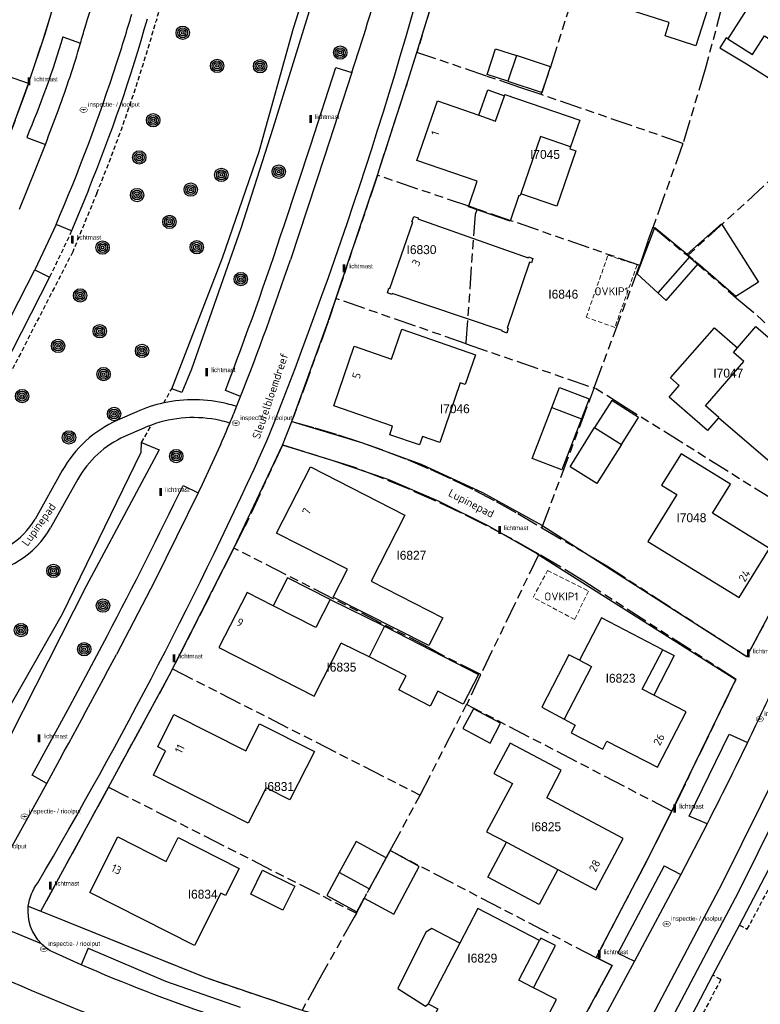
# Model space of a CAD drawing. Extents: x 168491 to 169507, y 481494 to 482503.
# Tile 12 of 108: x 168856 to 168939, y 481649 to 481760. Entities that reach past the tile are written whole.
import ezdxf
from ezdxf.enums import TextEntityAlignment as Align

# ---------------------------------------------------------------- set-up
doc = ezdxf.new("R2010")
doc.units = 0
doc.header["$LTSCALE"] = 0.5
doc.linetypes.add('KAD', pattern=[12, 5, -1, 2, -1, 2, -1])
doc.linetypes.add('STIPPELFIJN', pattern=[1.5, 1, -0.5])
doc.layers.get('0').update_dxf_attribs({"linetype": 'CONTINUOUS'})
for name, color, linetype in [('G01', 3, 'KAD'), ('G_BTD', 3, 'CONTINUOUS'), ('G_GBIP1', 7, 'CONTINUOUS'), ('G_PNDMV', 1, 'CONTINUOUS'), ('G_WGD', 2, 'CONTINUOUS'), ('G_WTD', 4, 'CONTINUOUS'), ('NAR', 7, 'CONTINUOUS'), ('ORL', 7, 'CONTINUOUS'), ('OVKIP1', 7, 'CONTINUOUS'), ('PPAL', 7, 'CONTINUOUS'), ('PPUT', 7, 'CONTINUOUS'), ('PVGO', 7, 'CONTINUOUS'), ('Z01', 2, 'CONTINUOUS')]:
    doc.layers.add(name, color=color, linetype=linetype)
doc.layers.add('OBWVM', color=7, linetype='CONTINUOUS', lineweight=70)
doc.styles.add('ISO', font='isocpeur.ttf', dxfattribs={"height": 1})

# ---------------------------------------------------------------- blocks, each defined once
blk = doc.blocks.new('PAAL')
at = {"linetype": 'ByBlock', "lineweight": -2}
h = blk.add_hatch(color=0, dxfattribs=at)
h.dxf.hatch_style = 1
h.paths.add_polyline_path([(0.15, 0.8), (-0.15, 0.8), (-0.15, -0.1), (0, -0.1, -0.414214), (-0.1, 0, -1), (0.1, 0, -0.414214), (0, -0.1), (0.15, -0.1)])
at = {"linetype": 'ByBlock', "lineweight": -2, "true_color": 0x681648}
h = blk.add_hatch(color=219, dxfattribs=at)
h.dxf.hatch_style = 1
h.paths.add_polyline_path([(-0.1, 0, 1), (0.1, 0, 1)])
at = {"color": 0, "linetype": 'ByBlock', "lineweight": -2}
blk.add_attdef('PAAL', (0.5, 0.35), '', height=0.5, dxfattribs=at)
blk = doc.blocks.new('BOOM')
at = {"color": 0}
for radius in [0.75, 0.55, 0.35, 0.15]:
    blk.add_circle((0, 0), radius, dxfattribs=at)
blk = doc.blocks.new('put')
at = {"linetype": 'ByBlock', "lineweight": -2}
h = blk.add_hatch(color=0, dxfattribs=at)
h.dxf.hatch_style = 1
edge = h.paths.add_edge_path()
edge.add_spline(control_points=[(0.44, 0), (0.44, 0.04), (0.43, 0.09), (0.36, 0.2), (0.28, 0.26), (0.09, 0.32), (-0.02, 0.33), (-0.22, 0.29), (-0.31, 0.24), (-0.42, 0.12), (-0.44, 0.06), (-0.44, -0.06), (-0.42, -0.12), (-0.33, -0.22), (-0.28, -0.26), (-0.1, -0.33), (0.04, -0.33), (0.27, -0.27), (0.37, -0.2), (0.43, -0.08), (0.44, -0.04), (0.44, 0)], knot_values=[0, 0, 0, 0, 0.380029, 0.380029, 1.118666, 1.118666, 1.857303, 1.857303, 2.59594, 2.59594, 3.13294, 3.13294, 3.66994, 3.66994, 4.20694, 4.20694, 5.079565, 5.079565, 5.952189, 5.952189, 6.283185, 6.283185, 6.283185, 6.283185], degree=3, periodic=0)
edge = h.paths.add_edge_path(flags=16)
edge.add_ellipse((0, 0), major_axis=(0.392, 0), ratio=0.689655, start_angle=0, end_angle=360)
h = blk.add_hatch(color=0, dxfattribs=at)
h.dxf.hatch_style = 1
h.paths.add_polyline_path([(-0.1, 0, -0.096396), (-0.09, 0.04), (-0.25, 0.04, 1), (-0.25, -0.04), (-0.09, -0.04, -0.096396)])
at = {"linetype": 'ByBlock', "lineweight": -2, "true_color": 0x681648}
h = blk.add_hatch(color=219, dxfattribs=at)
h.dxf.hatch_style = 1
h.paths.add_polyline_path([(0.1, 0, 1), (-0.1, 0, 1)])
at = {"linetype": 'ByBlock', "lineweight": -2}
h = blk.add_hatch(color=0, dxfattribs=at)
h.dxf.hatch_style = 1
h.paths.add_polyline_path([(0.25, 0.04), (0.09, 0.04, -0.096396), (0.1, 0, -0.096396), (0.09, -0.04), (0.25, -0.04, 1)])
at = {"color": 0, "linetype": 'ByBlock', "lineweight": -2}
blk.add_attdef('PUT', (0.5, 0.35), '', height=0.5, dxfattribs=at)

msp = doc.modelspace()

# ---------------------------------------------------------------- linework, layer by layer
at = {"layer": 'G01'}
for p, q in [((168956.88, 481757.263), (168930.659, 481733.245)), ((168905.846, 481723.375), (168891.277, 481728.431)), ((168905.846, 481723.375), (168920.176, 481718.403)), ((168920.186, 481718.436), (168920.176, 481718.403)), ((168879.85, 481700.475), (168872.982, 481686.946)), ((168913.99, 481699.8), (168907.484, 481686.321)), ((168872.982, 481686.946), (168900.702, 481672.806)), ((168900.702, 481672.806), (168905.907, 481682.957)), ((168928.89, 481670.99), (168905.907, 481682.957)), ((168865.794, 481673.702), (168893.557, 481659.581)), ((168897.337, 481666.578), (168900.702, 481672.806)), ((168893.557, 481659.581), (168897.337, 481666.578))]:
    msp.add_line(p, q, dxfattribs=at)
for points in [[(168922.396, 481777.7), (168918.532, 481778.872), (168912.555, 481780.566), (168911.963, 481780.744), (168911.354, 481780.847), (168910.736, 481780.873), (168910.12, 481780.821), (168909.515, 481780.694), (168908.931, 481780.492), (168908.377, 481780.218), (168907.861, 481779.878), (168907.392, 481779.476), (168906.976, 481779.019), (168906.621, 481778.513), (168906.331, 481777.967), (168906.112, 481777.389), (168905.966, 481776.788), (168905.897, 481776.174), (168902.231, 481762.207), (168900.329, 481756.019)], [(168914.235, 481751.29), (168915.292, 481754.289), (168922.675, 481777.615)], [(168937.636, 481772.89), (168932.615, 481754.15), (168930.13, 481745.825)], [(168856.842, 481752.535), (168857.464, 481754.322), (168858.493, 481757.463), (168859.466, 481760.621), (168860.382, 481763.797)], [(168856.842, 481752.535), (168853.658, 481753.636), (168829.309, 481762.153)], [(168895.913, 481742.254), (168899.334, 481752.781), (168900.329, 481756.019)], [(168914.235, 481751.29), (168911.99, 481752.053), (168908.134, 481753.346), (168900.329, 481756.019)], [(168856.842, 481752.535), (168856.378, 481751.2), (168855.235, 481748.099), (168854.037, 481745.018), (168852.784, 481741.96)], [(168930.13, 481745.825), (168914.351, 481751.251), (168914.235, 481751.29)], [(168930.13, 481745.825), (168930.125, 481745.809), (168926.805, 481736.485)], [(168895.913, 481742.254), (168895.883, 481742.163), (168891.277, 481728.431)], [(168907.086, 481738.448), (168906.135, 481738.774), (168895.913, 481742.254)], [(168905.846, 481723.375), (168905.855, 481723.494), (168906.886, 481737.895), (168907.072, 481738.41), (168907.086, 481738.448)], [(168925.287, 481732.149), (168910.967, 481737.118), (168907.086, 481738.448)], [(168925.287, 481732.149), (168925.431, 481732.534), (168926.241, 481734.922), (168926.805, 481736.485)], [(168926.805, 481736.485), (168930.33, 481733.498), (168930.546, 481733.343), (168930.659, 481733.245)], [(168930.659, 481733.245), (168936.14, 481728.477), (168938.976, 481726.066), (168939.225, 481725.808), (168939.295, 481725.748)], [(168920.186, 481718.436), (168920.218, 481718.536), (168925.287, 481732.149)], [(168891.277, 481728.431), (168890.42, 481725.875), (168886.343, 481714.652), (168888.896, 481713.964), (168891.53, 481713.177), (168894.141, 481712.318), (168896.727, 481711.388), (168899.287, 481710.387), (168901.818, 481709.316), (168904.319, 481708.176), (168906.788, 481706.967), (168909.223, 481705.692), (168911.622, 481704.35), (168914.336, 481702.754)], [(168914.336, 481702.754), (168919.694, 481717.094), (168920.132, 481718.266), (168920.176, 481718.403)], [(168945.352, 481702.682), (168923.71, 481716.23), (168920.186, 481718.436)], [(168913.99, 481699.8), (168913.592, 481700.034), (168910.818, 481701.578), (168908.008, 481703.057), (168905.166, 481704.472), (168902.291, 481705.821), (168899.387, 481707.103), (168896.453, 481708.318), (168893.493, 481709.466), (168885.279, 481712.022), (168881.088, 481702.915), (168879.85, 481700.475)], [(168914.336, 481702.754), (168921.585, 481698.492), (168937.282, 481688.324), (168942.737, 481698.554), (168944.121, 481700.802), (168945.352, 481702.682)], [(168907.484, 481686.321), (168902.967, 481688.597), (168901.727, 481689.305), (168879.85, 481700.475)], [(168928.89, 481670.99), (168929.318, 481671.83), (168936.071, 481685.771), (168919.031, 481696.757), (168916.33, 481698.427), (168913.99, 481699.8)], [(168865.794, 481673.702), (168872.596, 481686.186), (168872.982, 481686.946)], [(168907.484, 481686.321), (168907.458, 481686.267), (168905.951, 481683.043), (168905.907, 481682.957)], [(168865.794, 481673.702), (168858.218, 481659.796), (168876.588, 481652.394), (168887.245, 481648.776), (168887.492, 481648.697)], [(168928.89, 481670.99), (168926.064, 481665.448), (168920.422, 481654.61)], [(168920.422, 481654.61), (168920.399, 481654.566), (168897.337, 481666.578)], [(168893.557, 481659.581), (168893.318, 481659.139), (168889.475, 481652.297), (168889.329, 481652.034), (168887.492, 481648.697)], [(168920.422, 481654.61), (168922.203, 481653.693), (168915.571, 481641.504), (168909.894, 481642.544), (168897.56, 481645.487), (168887.492, 481648.697)]]:
    msp.add_lwpolyline(points, dxfattribs=at)
at = {"layer": 'G_BTD', "linetype": 'STIPPELFIJN', "lineweight": -3, "transparency": 33554687}
for points in [[(168872.443, 481764.102), (168871.126, 481759.522)], [(168864.497, 481740.244), (168861.799, 481733.667), (168853.711, 481717.925)], [(168861.678, 481736.007), (168859.216, 481730.828)], [(168871.994, 481716.742), (168872.885, 481718.338)], [(168869.516, 481712.304), (168870.61, 481714.263)], [(168936.448, 481658.239), (168937.333, 481657.773), (168941.397, 481665.482), (168943.614, 481670.268)], [(168934.369, 481652.15), (168932.527, 481648.656), (168928.637, 481641.422)], [(168934.369, 481652.15), (168933.484, 481652.617)]]:
    msp.add_lwpolyline(points, dxfattribs=at)
msp.add_lwpolyline([(168871.126, 481759.522, -0.02899328), (168864.497, 481740.244)], format="xyb", dxfattribs=at)
at = {"layer": 'G_GBIP1', "linetype": 'Continuous', "lineweight": 25, "transparency": 33554687}
for points in [[(168935.162, 481757.528), (168934.964, 481757.654), (168934.24, 481756.511), (168937.256, 481754.731)], [(168910.534, 481752.787), (168908.202, 481753.55), (168909.142, 481756.423), (168911.474, 481755.66)], [(168937.256, 481754.731), (168942.109, 481751.654)], [(168907.276, 481748.969), (168908.269, 481751.807), (168910.132, 481751.155)], [(168917.546, 481745.431), (168917.473, 481745.22), (168918.15, 481744.987), (168916.008, 481738.773), (168911.961, 481740.169)], [(168930.604, 481733.412), (168934.452, 481736.815)], [(168934.452, 481736.815), (168938.597, 481730.272)], [(168930.596, 481733.405), (168930.604, 481733.412)], [(168927.299, 481729.063), (168928.262, 481728.211), (168931.847, 481732.33)], [(168936.058, 481728.664), (168931.847, 481732.33)], [(168938.597, 481730.272), (168936.058, 481728.664)], [(168934.119, 481715.081), (168932.856, 481713.642), (168928.572, 481717.404), (168929.693, 481718.681), (168928.72, 481719.535), (168933.648, 481725.148), (168936.244, 481722.908)], [(168918.766, 481714.977), (168916.562, 481709.253), (168913.258, 481710.525), (168915.456, 481716.234)], [(168923.246, 481712.077), (168920.488, 481707.701), (168917.482, 481709.595), (168920.24, 481713.971)], [(168890.628, 481694.725), (168885.852, 481697.16), (168884.252, 481694.022)], [(168896.702, 481691.721), (168907.219, 481686.306), (168905.507, 481682.98), (168902.673, 481684.439), (168901.818, 481682.779), (168898.314, 481684.584), (168899.133, 481686.176), (168895.004, 481688.288)], [(168918.545, 481687.906), (168917.355, 481688.522), (168914.32, 481682.659), (168916.827, 481681.296)], [(168927.871, 481689.095), (168929.144, 481688.436), (168926.851, 481684.004)], [(168896.895, 481665.758), (168893.554, 481667.589), (168891.651, 481664.117)], [(168916.112, 481664.461), (168914.033, 481660.555), (168908.272, 481663.622), (168910.351, 481667.527)], [(168905.144, 481656.208), (168902, 481657.843), (168901.336, 481657.463), (168898.217, 481651.147), (168901.3, 481649.151), (168901.611, 481649.411)], [(168913.408, 481651.213), (168915.844, 481655.938), (168914.213, 481656.778), (168914.049, 481656.514)]]:
    msp.add_lwpolyline(points, dxfattribs=at)
at = {"layer": 'G_GBIP1', "linetype": 'STIPPELFIJN', "lineweight": -3, "transparency": 33554687}
msp.add_lwpolyline([(168931.847, 481732.33), (168930.911, 481733.144)], dxfattribs=at)
at = {"layer": 'G_PNDMV', "linetype": 'Continuous', "lineweight": 25, "transparency": 33554687}
for points in [[(168932.542, 481770.481), (168930.443, 481763.951), (168933.543, 481762.954), (168931.574, 481756.76), (168928.121, 481757.868), (168928.588, 481759.376), (168922.469, 481761.293), (168922.927, 481762.847), (168922.832, 481762.878), (168922.911, 481763.144), (168923.013, 481763.111), (168926.07, 481772.528), (168925.933, 481772.572), (168926.033, 481772.883), (168932.749, 481770.724), (168932.659, 481770.443), (168932.542, 481770.481)], [(168947.515, 481762.073), (168948.057, 481762.92), (168944.696, 481765.07), (168944.151, 481764.218), (168940.771, 481766.374), (168935.162, 481757.528)], [(168937.919, 481755.77), (168939.251, 481757.859), (168944.087, 481754.775), (168942.109, 481751.654)], [(168935.162, 481757.528), (168937.919, 481755.77)], [(168911.474, 481755.66), (168910.534, 481752.787)], [(168915.305, 481754.406), (168911.474, 481755.66)], [(168914.365, 481751.533), (168915.305, 481754.406)], [(168910.534, 481752.787), (168914.365, 481751.533)], [(168907.276, 481748.969), (168909.156, 481748.321), (168910.132, 481751.155)], [(168910.132, 481751.155), (168910.184, 481751.307), (168918.575, 481748.416)], [(168911.961, 481740.169), (168911.878, 481739.929), (168911.765, 481739.967), (168910.784, 481737.118), (168906.11, 481738.728), (168907.092, 481741.578), (168900.329, 481743.907), (168902.625, 481750.571), (168907.276, 481748.969)], [(168918.575, 481748.416), (168917.546, 481745.431)], [(168917.546, 481745.431), (168914.174, 481746.593), (168911.961, 481740.169)], [(168912.78, 481733.007), (168912.815, 481733.111), (168913.331, 481732.934), (168913.166, 481732.435), (168912.929, 481732.513), (168910.437, 481725.13), (168910.57, 481725.088), (168910.393, 481724.571), (168909.868, 481724.763), (168909.899, 481724.846), (168897.577, 481729.006), (168897.542, 481728.899), (168897.031, 481729.078), (168897.209, 481729.589), (168897.313, 481729.552), (168899.867, 481736.977), (168899.763, 481737.013), (168899.98, 481737.644), (168900.491, 481737.47), (168900.455, 481737.366)], [(168900.455, 481737.366), (168912.78, 481733.007)], [(168927.299, 481729.063), (168925.006, 481731.195), (168926.96, 481736.403), (168930.596, 481733.405)], [(168930.911, 481733.144), (168927.299, 481729.063)], [(168930.596, 481733.405), (168930.911, 481733.144)], [(168897.622, 481714.144), (168891.027, 481716.414), (168893.325, 481723.088), (168897.494, 481721.653), (168898.644, 481724.992), (168906.903, 481722.148), (168905.753, 481718.809), (168905.199, 481719), (168902.902, 481712.326), (168900.958, 481712.995), (168900.628, 481712.034), (168897.292, 481713.183), (168897.623, 481714.143), (168897.622, 481714.144)], [(168936.244, 481722.908), (168938.299, 481725.291), (168944.299, 481720.117)], [(168934.119, 481715.081), (168934.155, 481715.122), (168932.652, 481716.418), (168936.943, 481721.393), (168935.793, 481722.385), (168936.244, 481722.908)], [(168915.456, 481716.234), (168916.319, 481718.474), (168919.629, 481717.216)], [(168919.629, 481717.216), (168918.766, 481714.977)], [(168925.165, 481715.123), (168922.159, 481717.017), (168920.24, 481713.971)], [(168915.456, 481716.234), (168918.766, 481714.977)], [(168923.246, 481712.077), (168925.165, 481715.123)], [(168944.121, 481715.64), (168948.068, 481712.237), (168945.335, 481709.068), (168944.573, 481709.725), (168942.765, 481707.628), (168934.119, 481715.081)], [(168920.24, 481713.971), (168923.246, 481712.077)], [(168929.441, 481706.471), (168926.204, 481701.233), (168936.434, 481694.956), (168939.816, 481700.44), (168933.438, 481704.375), (168935.445, 481707.646), (168929.924, 481711.048), (168927.741, 481707.522), (168929.441, 481706.471)], [(168892.559, 481698.104), (168884.621, 481702.136), (168888.412, 481709.564), (168898.968, 481704.176)], [(168898.968, 481704.176), (168895.201, 481696.762)], [(168895.201, 481696.762), (168903.256, 481692.669), (168901.669, 481689.546), (168890.972, 481694.981), (168892.559, 481698.104)], [(168884.252, 481694.022), (168881.319, 481695.518), (168878.165, 481689.333)], [(168890.628, 481694.725), (168889.028, 481691.587), (168884.252, 481694.022)], [(168890.628, 481694.725), (168896.702, 481691.721)], [(168896.702, 481691.721), (168895.004, 481688.288)], [(168927.871, 481689.095), (168921, 481692.65), (168918.545, 481687.906)], [(168878.165, 481689.333), (168888.841, 481683.889), (168891.874, 481689.836)], [(168895.004, 481688.288), (168891.874, 481689.836)], [(168926.851, 481684.004), (168925.578, 481684.663), (168927.871, 481689.095)], [(168918.545, 481687.906), (168919.877, 481687.217), (168916.827, 481681.296)], [(168921.149, 481677.945), (168921.613, 481678.831), (168927.262, 481675.92), (168930.47, 481682.132), (168926.851, 481684.004)], [(168888.863, 481677.685), (168886.119, 481672.262), (168883.442, 481673.615), (168881.45, 481669.675), (168870.827, 481675.045), (168872.197, 481677.772), (168871.317, 481678.218), (168873.121, 481681.828), (168881.167, 481677.761), (168882.73, 481680.788)], [(168906.667, 481682.486), (168905.48, 481680.273), (168908.525, 481678.639), (168909.712, 481680.852), (168906.667, 481682.486)], [(168882.73, 481680.788), (168888.863, 481677.685)], [(168916.827, 481681.296), (168918.073, 481680.654), (168917.614, 481679.767), (168921.149, 481677.945)], [(168920.372, 481662.193), (168923.421, 481667.931), (168914.871, 481672.483), (168916.505, 481675.578), (168910.778, 481678.627), (168908.964, 481675.22), (168911.03, 481674.12), (168908.145, 481668.702), (168910.351, 481667.527)], [(168866.869, 481668.11), (168872.274, 481665.378), (168873.623, 481668.047), (168880.453, 481664.595), (168878.912, 481661.547), (168878.387, 481661.812), (168875.43, 481655.962), (168863.72, 481661.88), (168866.869, 481668.11)], [(168910.351, 481667.527), (168916.112, 481664.461)], [(168897.754, 481659.45), (168900.596, 481664.811), (168897.351, 481666.59), (168896.895, 481665.758)], [(168896.895, 481665.758), (168894.992, 481662.286)], [(168883.066, 481664.395), (168886.665, 481662.613), (168885.333, 481659.925), (168881.734, 481661.707), (168883.066, 481664.395)], [(168891.651, 481664.117), (168890.25, 481661.561), (168893.599, 481659.725), (168894.441, 481661.264)], [(168894.992, 481662.286), (168891.651, 481664.117)], [(168916.112, 481664.461), (168920.372, 481662.193)], [(168894.441, 481661.264), (168897.754, 481659.45)], [(168914.049, 481656.514), (168907.164, 481660.093), (168905.144, 481656.208)], [(168913.408, 481651.213), (168911.741, 481652.072), (168914.049, 481656.514)], [(168905.144, 481656.208), (168901.611, 481649.411)], [(168901.611, 481649.411), (168902.677, 481648.859), (168901.932, 481647.421), (168906.444, 481645.084), (168907.189, 481646.522), (168912.728, 481643.654), (168915.961, 481649.896), (168913.408, 481651.213)]]:
    msp.add_lwpolyline(points, dxfattribs=at)
at = {"layer": 'G_PNDMV', "linetype": 'STIPPELFIJN', "lineweight": -3, "transparency": 33554687}
msp.add_lwpolyline([(168894.992, 481662.286), (168894.434, 481661.268), (168894.441, 481661.264)], dxfattribs=at)
at = {"layer": 'G_WGD', "lineweight": -3, "transparency": 33554687}
for points in [[(168863.182, 481758.828, 0.05256447), (168869.382, 481788.316)], [(168883.547, 481712.502, 0.03435529), (168904.736, 481778.664)], [(168866.748, 481754.88, 0.00641507), (168868.423, 481760.3)], [(168862.67, 481757.032, 0.00338326), (168863.182, 481758.828)], [(168860.699, 481757.744, -0.02651044), (168856.649, 481746.481)], [(168860.203, 481749.583, 0.01708691), (168862.67, 481757.032)], [(168859.932, 481736.735, 0.02345898), (168866.748, 481754.88)], [(168858.748, 481745.685, -0.01102705), (168860.203, 481749.583)], [(168880.603, 481717.462, 0.01321672), (168886.175, 481732.783)], [(168879.387, 481714.474, 0.00378807), (168880.152, 481716.333)], [(168857.887, 481662.963, 0.02671982), (168883.547, 481712.502)], [(168858.894, 481674.098, 0.00310291), (168866.689, 481688.568)], [(168940.876, 481686.261, -0.00558115), (168937.354, 481678.707)], [(168937.354, 481678.707, -0.00673072), (168932.833, 481669.602)], [(168856.828, 481660.356, -0.13852105), (168857.887, 481662.963)], [(168858.297, 481656.149, -0.22654434), (168856.828, 481660.356)], [(168859.448, 481655.275, -0.07071274), (168858.297, 481656.149)], [(168862.743, 481653.797, -0.00483579), (168859.448, 481655.275)], [(168850.652, 481653.789, 0.0154693), (168867.99, 481646.581)], [(168877.302, 481648.157, -0.02126744), (168862.743, 481653.797)]]:
    msp.add_lwpolyline(points, format="xyb", dxfattribs=at)
at = {"layer": 'G_WGD', "linetype": 'Continuous', "lineweight": 25, "transparency": 33554687}
for points in [[(168886.343, 481714.652), (168890.42, 481725.875), (168895.883, 481742.163), (168899.334, 481752.781), (168900.329, 481756.019), (168902.231, 481762.207), (168905.897, 481776.174), (168906.317, 481777.678)], [(168852.765, 481741.932), (168854.897, 481747.195), (168856.86, 481752.524), (168858.741, 481758.199), (168860.429, 481763.935)], [(168885.467, 481736.619), (168888.457, 481745.657), (168891.257, 481754.329), (168893.04, 481753.774)], [(168863.553, 481740.578), (168861.678, 481736.007)], [(168859.932, 481736.735), (168857.554, 481731.665)], [(168861.678, 481736.007), (168859.932, 481736.735)], [(168857.554, 481731.665), (168859.216, 481730.828)], [(168859.216, 481730.828), (168852.876, 481718.489)], [(168937.282, 481688.324), (168942.737, 481698.554), (168945.352, 481702.682), (168950.271, 481709.377), (168951.956, 481711.409), (168953.679, 481713.37), (168957.345, 481717.208), (168959.242, 481719.01), (168961.181, 481720.767), (168965.181, 481724.141), (168967.239, 481725.756), (168971.468, 481728.839), (168973.635, 481730.305)], [(168880.528, 481717.491), (168878.893, 481718.124)], [(168880.603, 481717.462), (168880.528, 481717.491)], [(168880.059, 481716.37), (168880.152, 481716.333)], [(168868.963, 481715.754), (168866.803, 481714.798)], [(168869.772, 481713.925), (168867.612, 481712.969)], [(168879.286, 481714.516), (168879.387, 481714.474)], [(168886.343, 481714.652), (168894.141, 481712.318), (168900.798, 481709.89), (168907.68, 481706.695), (168914.322, 481703.029)], [(168879.85, 481700.475), (168885.279, 481712.022)], [(168913.795, 481699.841), (168908.399, 481702.938), (168902.83, 481705.712), (168897.108, 481708.155), (168890.951, 481710.257), (168885.279, 481712.022)], [(168860.633, 481709.175), (168857.581, 481703.712)], [(168862.379, 481708.2), (168859.327, 481702.736)], [(168874.148, 481707.498), (168875.859, 481706.669)], [(168914.322, 481703.029), (168937.282, 481688.324)], [(168858.218, 481659.796), (168865.794, 481673.702), (168872.596, 481686.186), (168879.85, 481700.475)], [(168913.795, 481699.841), (168936.063, 481685.755)], [(168858.894, 481674.098), (168857.251, 481675.053), (168861.472, 481682.759), (168865.678, 481690.691)], [(168915.571, 481641.504), (168922.203, 481653.693), (168920.422, 481654.61), (168926.064, 481665.448), (168928.89, 481670.99), (168936.063, 481685.755)], [(168936.448, 481658.239), (168940.5, 481665.926), (168945.143, 481675.945)], [(168853.451, 481664.31), (168858.894, 481674.098)], [(168858.218, 481659.796), (168876.588, 481652.394), (168887.245, 481648.776), (168887.492, 481648.697), (168897.56, 481645.487), (168909.894, 481642.544), (168915.571, 481641.504)], [(168933.484, 481652.617), (168936.448, 481658.239)], [(168923.649, 481634.255), (168931.644, 481649.126), (168933.484, 481652.617)]]:
    msp.add_lwpolyline(points, dxfattribs=at)
for points in [[(168893.04, 481753.774, 0.02176955), (168899.431, 481776.143)], [(168863.553, 481740.578, 0.02904191), (168870.163, 481759.792)], [(168878.893, 481718.124, 0.01158664), (168885.467, 481736.619)], [(168879.091, 481716.642, 0.11428183), (168871.994, 481716.742)], [(168880.152, 481716.333, 0.00106898), (168880.603, 481717.462)], [(168871.994, 481716.742, 0.05088622), (168868.963, 481715.754)], [(168880.059, 481716.37, 0.01639552), (168879.091, 481716.642)], [(168866.803, 481714.798, 0.16255438), (168860.633, 481709.175)], [(168878.319, 481714.769, 0.14372771), (168870.61, 481714.263)], [(168879.286, 481714.516, 0.01914934), (168878.319, 481714.769)], [(168870.61, 481714.263, 0.01685267), (168869.772, 481713.925)], [(168875.859, 481706.669, 0.01394222), (168879.387, 481714.474)], [(168867.612, 481712.969, 0.16257012), (168862.379, 481708.2)], [(168865.678, 481690.691, 0.00914828), (168874.148, 481707.498)], [(168850.839, 481699.419, 0.23729291), (168857.581, 481703.712)], [(168851.097, 481697.429, 0.23705539), (168859.327, 481702.736)]]:
    msp.add_lwpolyline(points, format="xyb", dxfattribs=at)
at = {"layer": 'G_WGD', "lineweight": -3, "transparency": 33554687}
for points in [[(168860.699, 481757.744), (168862.67, 481757.032)], [(168893.04, 481753.774), (168890.001, 481744.345), (168886.175, 481732.783)], [(168855.823, 481738.466), (168857.562, 481742.69), (168858.748, 481745.685)], [(168856.649, 481746.481), (168858.748, 481745.685)], [(168852.155, 481721.128), (168857.554, 481731.665)], [(168885.279, 481712.022), (168886.343, 481714.652)], [(168875.859, 481706.669), (168870.99, 481696.821), (168866.689, 481688.568)], [(168932.833, 481669.602), (168930.81, 481670.455), (168935.314, 481679.616), (168937.354, 481678.707)], [(168940.974, 481675.972), (168934.506, 481662.919), (168925.605, 481646.029), (168921.138, 481637.849)], [(168942.833, 481675.055), (168936.352, 481661.976), (168927.435, 481645.056), (168922.991, 481636.771)], [(168932.833, 481669.602), (168929.892, 481663.895)], [(168928.021, 481664.888), (168922.821, 481655.09)], [(168928.021, 481664.888), (168929.892, 481663.895)], [(168929.892, 481663.895), (168924.685, 481654.203)], [(168858.297, 481656.149), (168846.991, 481660.813)], [(168856.828, 481660.356), (168858.218, 481659.796)], [(168863.532, 481655.648), (168862.743, 481653.797)], [(168863.532, 481655.648), (168872.182, 481651.974), (168880.533, 481649.048)], [(168924.685, 481654.203), (168917.699, 481641.198)], [(168922.821, 481655.09), (168924.685, 481654.203)]]:
    msp.add_lwpolyline(points, dxfattribs=at)
at = {"layer": 'G_WTD', "linetype": 'Continuous', "lineweight": 25, "transparency": 33554687}
for points in [[(168872.885, 481718.338), (168878.58, 481733.01), (168882.684, 481744.918), (168886.53, 481758.726), (168890.787, 481772.123), (168892.634, 481780.643)], [(168892.634, 481780.643), (168893.793, 481780.392), (168891.044, 481769.71), (168888.479, 481761.241), (168884.222, 481747.485), (168880.632, 481736.295), (168875.093, 481720.537), (168874.029, 481717.917)], [(168874.029, 481717.917), (168872.885, 481718.338)], [(168846.678, 481665.707), (168845.324, 481666.2), (168860.65, 481693.117), (168869.451, 481711.226), (168869.516, 481712.304)], [(168869.516, 481712.304), (168871.49, 481711.488), (168863.296, 481696.197), (168849.14, 481668.294), (168848.278, 481665.769), (168846.678, 481665.707)]]:
    msp.add_lwpolyline(points, dxfattribs=at)
at = {"layer": 'OBWVM', "linetype": 'STIPPELFIJN', "lineweight": 13, "transparency": 33554687}
for points in [[(168921.725, 481733.294), (168924.997, 481732.214), (168922.506, 481725.199), (168919.294, 481726.34), (168921.725, 481733.294)], [(168919.548, 481695.649), (168918.002, 481692.476), (168913.357, 481694.945), (168914.963, 481697.965), (168919.548, 481695.649)]]:
    msp.add_lwpolyline(points, dxfattribs=at)

# ---------------------------------------------------------------- block references
at = {"layer": 'PPAL', "linetype": 'Continuous', "lineweight": 13, "transparency": 33554687}
for p in [(168856.907, 481752.425), (168888.433, 481748.196), (168861.749, 481734.687), (168892.18, 481731.47), (168876.813, 481719.837), (168871.65, 481706.423), (168909.59, 481702.14), (168873.13, 481687.78), (168937.46, 481688.33), (168858.023, 481678.801), (168929.21, 481670.95), (168859.28, 481662.32), (168920.75, 481654.63)]:
    msp.add_blockref('PAAL', p, dxfattribs=at).add_auto_attribs({'PAAL': 'lichtmast'})
at = {"layer": 'PPUT', "linetype": 'Continuous', "lineweight": 13, "transparency": 33554687}
for p in [(168863.02, 481749.59), (168880.063, 481714.479), (168938.728, 481681.33), (168856.411, 481670.402), (168850.31, 481666.478), (168928.298, 481658.37), (168858.569, 481655.56)]:
    msp.add_blockref('put', p, dxfattribs=at).add_auto_attribs({'PUT': 'inspectie- / rioolput'})
at = {"layer": 'PVGO', "linetype": 'Continuous', "lineweight": 0, "transparency": 33554687}
for p in [(168874.116, 481758.206), (168891.746, 481755.993), (168877.968, 481754.505), (168882.776, 481754.469), (168870.808, 481748.41), (168869.241, 481744.239), (168878.443, 481742.293), (168884.865, 481742.654), (168875.011, 481740.639), (168869.002, 481740.032), (168872.629, 481737.03), (168865.145, 481734.152), (168875.688, 481734.187), (168880.62, 481730.615), (168862.624, 481728.781), (168864.825, 481724.777), (168860.165, 481723.124), (168869.562, 481722.567), (168865.252, 481719.965), (168856.134, 481717.505), (168866.432, 481715.502), (168861.382, 481712.873), (168873.386, 481710.787), (168859.647, 481697.918), (168865.188, 481694.03), (168856.003, 481691.288), (168863.087, 481689.151)]:
    msp.add_blockref('BOOM', p, dxfattribs=at)

# ---------------------------------------------------------------- texts
at = {"layer": 'NAR', "linetype": 'Continuous', "lineweight": 25, "transparency": 33554687, "style": 'ISO'}
for s, rotation, p in [('1', 71, (168902.386, 481746.956)), ('3', 63.2, (168900.265, 481732.453)), ('5', 74.2, (168893.578, 481719.803)), ('7', 63.2, (168887.984, 481704.608)), ('24', 58.3, (168937.012, 481697.389)), ('9', 333, (168880.531, 481692.149)), ('26', 62.7, (168927.441, 481679.037)), ('11', 63.2, (168873.769, 481677.978)), ('28', 62.7, (168920.241, 481664.888)), ('13', 334.3, (168866.693, 481664.489))]:
    msp.add_text(s, height=0.9, rotation=rotation, dxfattribs=at).set_placement(p, align=Align.MIDDLE_CENTER)
at = {"layer": 'ORL', "linetype": 'Continuous', "lineweight": 25, "transparency": 33554687, "style": 'ISO'}
for s, rotation, p in [('Sleutelbloemdreef', 71.2, (168883.917, 481717.527)), ('Lupinepad', 332.9, (168906.439, 481705.504)), ('Lupinepad', 54.4, (168857.99, 481703.129))]:
    msp.add_text(s, height=0.9, rotation=rotation, dxfattribs=at).set_placement(p, align=Align.MIDDLE_CENTER)
at = {"layer": 'OVKIP1', "linetype": 'Continuous', "lineweight": 70, "transparency": 33554687, "style": 'ISO'}
for p in [(168922.128, 481729.247), (168916.513, 481695.055)]:
    msp.add_text('OVKIP1', height=0.9, dxfattribs=at).set_placement(p, align=Align.MIDDLE_CENTER)
at = {"layer": 'Z01', "ltscale": 0.5}
for s, p in [('I7045', (168913.0092, 481744.084)), ('I6830', (168899.1815, 481733.4146)), ('I6846', (168915.0543, 481728.4255)), ('I7047', (168933.5333, 481719.5835)), ('I7046', (168902.9088, 481715.5925)), ('I7048', (168929.4034, 481703.38)), ('I6827', (168898.0448, 481699.1715)), ('I6835', (168890.2154, 481686.6405)), ('I6823', (168921.4696, 481685.395)), ('I6831', (168883.2306, 481673.2635)), ('I6825', (168913.1352, 481668.7615)), ('I6834', (168874.6788, 481661.1995)), ('I6829', (168905.9908, 481654.041))]:
    msp.add_text(s, height=1, dxfattribs=at).set_placement(p)

doc.saveas('drawing.dxf')
